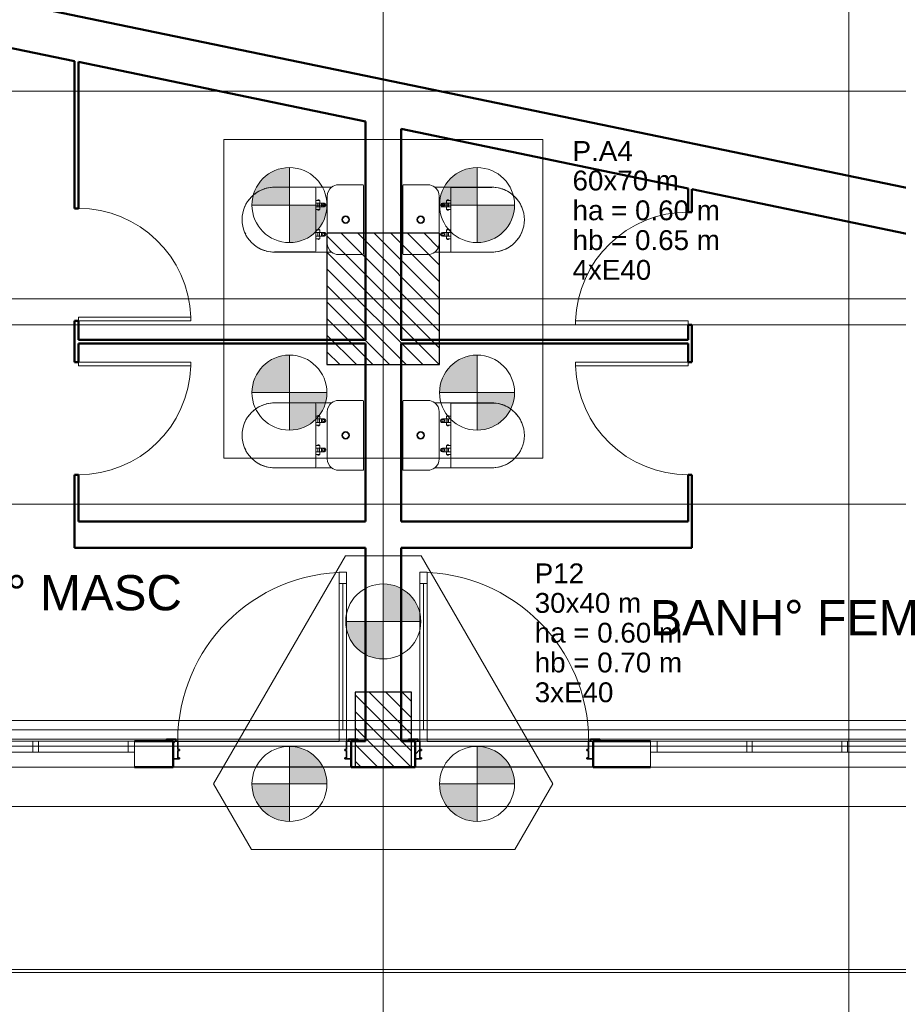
# Model space of a CAD drawing. Header units: millimetres. Extents: x 10 to 1250, y -62 to 528.
# Tile 46 of 256: x 59.52 to 68.88, y 43.14 to 53.64. Entities that reach past the tile are written whole.
import ezdxf

# ---------------------------------------------------------------- set-up
doc = ezdxf.new("R2010")
doc.units = ezdxf.units.MM
doc.header["$LTSCALE"] = 0.05
for name, color, linetype, lineweight in [('A-AREA-IDEN', 2, 'Continuous', 9), ('A-DETL-GENF', 92, 'Continuous', 13), ('A-DETL-GENF-HDLN', 1, 'Continuous', 13), ('A-GLAZ', 4, 'Continuous', 13), ('A-GLAZ-SILL', 1, 'Continuous', 13), ('A-WALL', 7, 'Continuous', 25), ('ARQ-ESQUAD', 4, 'Continuous', 25), ('C-PROP-LINE', 91, 'Continuous', 25), ('LC-Eixos', 160, 'Continuous', 5), ('LC-Estacas dos blocos', 7, 'Continuous', 5), ('LC-Hachuras dos pilares', 9, 'Continuous', 5), ('LC-Seção das fundações', 7, 'Continuous', 5), ('LC-Seção dos pilares', 4, 'Continuous', 30), ('LC-Textos', 3, 'Continuous', 20), ('Peças hidrossanitárias', 7, 'Continuous', 13)]:
    doc.layers.add(name, color=color, linetype=linetype, lineweight=lineweight)
doc.styles.add('Arial', font='arial.ttf')
doc.styles.add('Humnst777 BlkCn BT_1', font='arial.ttf', dxfattribs={"height": 0.1875})
pattern_1 = [(135, (15.30388, 54.98977), (-0.08838835, -0.08838835), [])]
pattern_2 = [(45, (-28.735, -0.53415), (-0.33676, 0.33676), []), (45, (-28.616, -0.53415), (3e-17, 0.673519), []), (45, (-28.854, -0.53415), (3e-17, 0.673519), [])]

# ---------------------------------------------------------------- blocks, each defined once
blk = doc.blocks.new('001')
at = {"layer": 'ARQ-ESQUAD', "lineweight": 13}
h = blk.add_hatch(dxfattribs=at)
h.set_pattern_fill('FP_2', color=254, style=0, pattern_type=2)
h.set_pattern_definition([(45, (-28.735, -0.53415), (-0.33676, 0.33676), []), (45, (-28.616, -0.53415), (0, 0.673519), []), (45, (-28.854, -0.53415), (0, 0.673519), [])])
h.paths.add_polyline_path([(-5.161, 8.5868), (-5.161, 8.6818), (-5.186, 8.6818), (-5.186, 8.6368), (-5.196, 8.6368), (-5.196, 8.6318), (-5.186, 8.6318), (-5.186, 8.5918), (-5.196, 8.5918), (-5.196, 8.5868)])
h.paths.add_polyline_path([(-6.076, 8.5868), (-6.076, 8.5918), (-6.086, 8.5918), (-6.086, 8.6318), (-6.076, 8.6318), (-6.076, 8.6368), (-6.086, 8.6368), (-6.086, 8.6818), (-6.111, 8.6818), (-6.111, 8.5868)])
h = blk.add_hatch(dxfattribs=at)
h.set_pattern_fill('FP_3', color=254, angle=180, style=0, pattern_type=2)
h.set_pattern_definition(pattern_2)
h.paths.add_polyline_path([(-3.836, 8.6818), (-3.836, 8.6918), (-3.886, 8.6918), (-3.886, 8.6818)])
h.paths.add_polyline_path([(-4.8313, 8.6818), (-4.806, 8.6818), (-4.806, 8.6918), (-4.856, 8.6918), (-4.856, 8.6818)])
h = blk.add_hatch(dxfattribs=at)
h.set_pattern_fill('FP_3', color=254, angle=180, style=0, pattern_type=2)
h.set_pattern_definition(pattern_2)
h.paths.add_polyline_path([(-3.871, 8.5868), (-3.871, 8.6818), (-3.896, 8.6818), (-3.896, 8.6368), (-3.906, 8.6368), (-3.906, 8.6318), (-3.896, 8.6318), (-3.896, 8.5918), (-3.906, 8.5918), (-3.906, 8.5868)])
h.paths.add_polyline_path([(-4.786, 8.5868), (-4.786, 8.5918), (-4.796, 8.5918), (-4.796, 8.6318), (-4.786, 8.6318), (-4.786, 8.6368), (-4.796, 8.6368), (-4.796, 8.6818), (-4.821, 8.6818), (-4.821, 8.5868)])
at = {"layer": 'A-DETL-GENF', "color": 254}
for p, q in [((-5.226, 9.5818), (-5.186, 9.5818)), ((-5.226, 8.6818), (-5.226, 9.5818)), ((-5.186, 9.5818), (-5.226, 9.5818)), ((-5.226, 9.5818), (-5.226, 9.5218)), ((-5.186, 9.5818), (-5.186, 8.6818)), ((-5.186, 9.5218), (-5.186, 9.5818)), ((-4.796, 9.5818), (-4.796, 8.6818)), ((-4.756, 9.5818), (-4.796, 9.5818)), ((-4.796, 9.5818), (-4.756, 9.5818)), ((-4.796, 9.5218), (-4.796, 9.5818)), ((-4.756, 8.6818), (-4.756, 9.5818)), ((-4.756, 9.5818), (-4.756, 9.5218)), ((-5.226, 9.5218), (-5.186, 9.5218)), ((-5.206, 9.5218), (-5.206, 8.7418)), ((-4.756, 9.5218), (-4.796, 9.5218)), ((-4.776, 9.5218), (-4.776, 8.7418)), ((-5.186, 8.7418), (-5.226, 8.7418)), ((-5.226, 8.7418), (-5.226, 8.6818)), ((-5.186, 8.6818), (-5.186, 8.7418)), ((-4.796, 8.7418), (-4.756, 8.7418)), ((-4.796, 8.6818), (-4.796, 8.7418)), ((-4.756, 8.7418), (-4.756, 8.6818)), ((-5.186, 8.6818), (-5.226, 8.6818)), ((-5.226, 8.6818), (-5.186, 8.6818)), ((-4.796, 8.6818), (-4.756, 8.6818)), ((-4.756, 8.6818), (-4.796, 8.6818))]:
    blk.add_line(p, q, dxfattribs=at)
at = {"layer": 'A-DETL-GENF-HDLN', "color": 254}
for centre, start, end in [((-5.186, 8.6818), 90, 180), ((-4.796, 8.6818), 0, 90)]:
    blk.add_arc(centre, 0.9, start, end, dxfattribs=at)
at = {"layer": 'A-GLAZ', "color": 254}
for p, q in [((-6.8285, 8.6818), (-6.8585, 8.6818)), ((-6.8585, 8.6818), (-6.8585, 8.6218)), ((-6.8285, 8.6218), (-6.8285, 8.6818)), ((-6.351, 8.6818), (-6.316, 8.6818)), ((-6.351, 8.6218), (-6.351, 8.6818)), ((-6.316, 8.6818), (-6.316, 8.6218)), ((-3.566, 8.6818), (-3.531, 8.6818)), ((-3.566, 8.6218), (-3.566, 8.6818)), ((-3.531, 8.6818), (-3.531, 8.6218)), ((-3.0235, 8.6818), (-3.0535, 8.6818)), ((-3.0535, 8.6818), (-3.0535, 8.6218)), ((-3.0235, 8.6218), (-3.0235, 8.6818)), ((-2.516, 8.6818), (-2.546, 8.6818)), ((-2.546, 8.6818), (-2.546, 8.6218)), ((-2.516, 8.6218), (-2.516, 8.6818)), ((-6.316, 8.6218), (-8.386, 8.6218)), ((-6.316, 8.5418), (-6.316, 8.6218)), ((-1.496, 8.6218), (-3.566, 8.6218)), ((-3.566, 8.6218), (-3.566, 8.5418)), ((-8.386, 8.5418), (-6.316, 8.5418)), ((-3.566, 8.5418), (-1.496, 8.5418))]:
    blk.add_line(p, q, dxfattribs=at)
at = {"layer": 'A-GLAZ-SILL', "color": 254}
for p, q in [((-7.336, 8.6818), (-6.8585, 8.6818)), ((-6.8285, 8.6818), (-6.351, 8.6818)), ((-3.531, 8.6818), (-3.0535, 8.6818)), ((-3.0235, 8.6818), (-2.546, 8.6818)), ((-2.516, 8.6818), (-2.0385, 8.6818))]:
    blk.add_line(p, q, dxfattribs=at)
at = {"layer": 'A-WALL', "color": 254, "lineweight": 50}
for p, q in [((18.3965, 7.3564), (-13.7058, 14.0197)), ((-7.2152, 12.4274), (-6.636, 12.3071)), ((-6.636, 12.3071), (-6.636, 11.5218)), ((-6.616, 12.303), (-5.086, 11.9854)), ((-6.616, 11.5218), (-6.616, 12.303)), ((-5.086, 11.9854), (-5.086, 10.8218)), ((-4.896, 11.946), (-3.366, 11.6284)), ((-4.896, 10.8218), (-4.896, 11.946)), ((-3.366, 11.6284), (-3.366, 11.5018)), ((-3.346, 11.6242), (-1.496, 11.2403)), ((-3.346, 11.5018), (-3.346, 11.6242)), ((-6.636, 11.5218), (-6.616, 11.5218)), ((-3.366, 11.5018), (-3.346, 11.5018)), ((-6.616, 10.9218), (-6.636, 10.9218)), ((-6.636, 10.9218), (-6.636, 10.7018)), ((-6.616, 10.8218), (-6.616, 10.9218)), ((-3.346, 10.9018), (-3.366, 10.9018)), ((-3.366, 10.9018), (-3.366, 10.8218)), ((-3.346, 10.7018), (-3.346, 10.9018)), ((-5.086, 10.8218), (-6.616, 10.8218)), ((-3.366, 10.8218), (-4.896, 10.8218)), ((-6.616, 10.7018), (-6.616, 10.8018)), ((-6.616, 10.8018), (-5.086, 10.8018)), ((-5.086, 10.8018), (-5.086, 9.8518)), ((-4.896, 9.8518), (-4.896, 10.8018)), ((-4.896, 10.8018), (-3.366, 10.8018)), ((-3.366, 10.8018), (-3.366, 10.7018)), ((-6.636, 10.7018), (-6.616, 10.7018)), ((-3.366, 10.7018), (-3.346, 10.7018)), ((-6.616, 10.1018), (-6.636, 10.1018)), ((-6.636, 10.1018), (-6.636, 9.7118)), ((-6.616, 9.8518), (-6.616, 10.1018)), ((-3.346, 10.1018), (-3.366, 10.1018)), ((-3.366, 10.1018), (-3.366, 9.8518)), ((-3.346, 9.7118), (-3.346, 10.1018)), ((-5.086, 9.8518), (-6.616, 9.8518)), ((-3.366, 9.8518), (-4.896, 9.8518)), ((-6.636, 9.7118), (-5.086, 9.7118)), ((-5.086, 9.7118), (-5.086, 8.6818)), ((-4.896, 8.6818), (-4.896, 9.7118)), ((-4.896, 9.7118), (-3.346, 9.7118)), ((-6.111, 8.6818), (-6.316, 8.6818)), ((-6.111, 8.5418), (-6.111, 8.6818)), ((-5.086, 8.6818), (-5.161, 8.6818)), ((-5.161, 8.6818), (-5.161, 8.5418)), ((-4.821, 8.6818), (-4.896, 8.6818)), ((-4.821, 8.5418), (-4.821, 8.6818)), ((-3.566, 8.6818), (-3.871, 8.6818)), ((-3.871, 8.6818), (-3.871, 8.5418)), ((-6.316, 8.5418), (-6.111, 8.5418)), ((-5.161, 8.5418), (-4.821, 8.5418)), ((-3.871, 8.5418), (-3.566, 8.5418))]:
    blk.add_line(p, q, dxfattribs=at)
at = {"layer": 'A-WALL', "color": 254}
for p, q in [((-6.086, 8.6818), (-5.226, 8.6818)), ((-4.756, 8.6818), (-3.896, 8.6818)), ((-5.161, 8.5418), (-6.111, 8.5418)), ((-3.871, 8.5418), (-4.821, 8.5418))]:
    blk.add_line(p, q, dxfattribs=at)
at = {"layer": 'ARQ-ESQUAD', "color": 254, "lineweight": 18}
for p, q in [((-6.616, 10.9218), (-6.616, 10.9418)), ((-6.616, 10.9418), (-6.016, 10.9418)), ((-6.616, 10.9218), (-6.016, 10.9218)), ((-6.016, 10.9218), (-6.016, 10.9418)), ((-3.966, 10.9018), (-3.966, 10.9218)), ((-3.366, 10.9218), (-3.966, 10.9218)), ((-3.366, 10.9018), (-3.366, 10.9218)), ((-3.366, 10.9018), (-3.966, 10.9018)), ((-6.616, 10.7018), (-6.616, 10.6818)), ((-6.616, 10.7018), (-6.016, 10.7018)), ((-6.616, 10.6818), (-6.016, 10.6818)), ((-6.016, 10.7018), (-6.016, 10.6818)), ((-3.366, 10.7018), (-3.966, 10.7018)), ((-3.966, 10.7018), (-3.966, 10.6818)), ((-3.366, 10.6818), (-3.966, 10.6818)), ((-3.366, 10.7018), (-3.366, 10.6818))]:
    blk.add_line(p, q, dxfattribs=at)
at = {"layer": 'ARQ-ESQUAD', "color": 254, "lineweight": 35}
for p, q in [((-6.146, 8.6918), (-6.096, 8.6918)), ((-6.146, 8.6818), (-6.146, 8.6918)), ((-6.096, 8.6818), (-6.146, 8.6818)), ((-6.111, 8.5868), (-6.111, 8.6818)), ((-6.111, 8.6818), (-6.086, 8.6818)), ((-6.096, 8.6918), (-6.096, 8.6818)), ((-6.086, 8.6818), (-6.086, 8.6368)), ((-5.186, 8.6368), (-5.186, 8.6818)), ((-5.186, 8.6818), (-5.161, 8.6818)), ((-5.176, 8.6918), (-5.126, 8.6918)), ((-5.176, 8.6818), (-5.176, 8.6918)), ((-5.126, 8.6818), (-5.176, 8.6818)), ((-5.161, 8.6818), (-5.161, 8.5868)), ((-5.126, 8.6918), (-5.126, 8.6818)), ((-4.806, 8.6918), (-4.856, 8.6918)), ((-4.856, 8.6918), (-4.856, 8.6818)), ((-4.856, 8.6818), (-4.806, 8.6818)), ((-4.796, 8.6818), (-4.821, 8.6818)), ((-4.821, 8.6818), (-4.821, 8.5868)), ((-4.806, 8.6818), (-4.806, 8.6918)), ((-4.796, 8.6368), (-4.796, 8.6818)), ((-3.871, 8.6818), (-3.896, 8.6818)), ((-3.896, 8.6818), (-3.896, 8.6368)), ((-3.836, 8.6918), (-3.886, 8.6918)), ((-3.886, 8.6918), (-3.886, 8.6818)), ((-3.886, 8.6818), (-3.836, 8.6818)), ((-3.871, 8.5868), (-3.871, 8.6818)), ((-3.836, 8.6818), (-3.836, 8.6918)), ((-6.086, 8.6368), (-6.076, 8.6368)), ((-6.086, 8.6318), (-6.086, 8.5918)), ((-6.076, 8.6318), (-6.086, 8.6318)), ((-6.076, 8.6368), (-6.076, 8.6318)), ((-5.196, 8.6368), (-5.186, 8.6368)), ((-5.196, 8.6318), (-5.196, 8.6368)), ((-5.186, 8.6318), (-5.196, 8.6318)), ((-5.186, 8.5918), (-5.186, 8.6318)), ((-4.786, 8.6368), (-4.796, 8.6368)), ((-4.796, 8.5918), (-4.796, 8.6318)), ((-4.796, 8.6318), (-4.786, 8.6318)), ((-4.786, 8.6318), (-4.786, 8.6368)), ((-3.896, 8.6368), (-3.906, 8.6368)), ((-3.906, 8.6368), (-3.906, 8.6318)), ((-3.906, 8.6318), (-3.896, 8.6318)), ((-3.896, 8.6318), (-3.896, 8.5918)), ((-6.076, 8.5868), (-6.111, 8.5868)), ((-6.086, 8.5918), (-6.076, 8.5918)), ((-6.076, 8.5918), (-6.076, 8.5868)), ((-5.196, 8.5918), (-5.186, 8.5918)), ((-5.196, 8.5868), (-5.196, 8.5918)), ((-5.161, 8.5868), (-5.196, 8.5868)), ((-4.821, 8.5868), (-4.786, 8.5868)), ((-4.786, 8.5918), (-4.796, 8.5918)), ((-4.786, 8.5868), (-4.786, 8.5918)), ((-3.896, 8.5918), (-3.906, 8.5918)), ((-3.906, 8.5918), (-3.906, 8.5868)), ((-3.906, 8.5868), (-3.871, 8.5868))]:
    blk.add_line(p, q, dxfattribs=at)
at = {"layer": 'ARQ-ESQUAD', "color": 254, "lineweight": 13}
for centre, start, end in [((-6.616, 10.9218), 1.9092, 90), ((-3.366, 10.9018), 90, 178.0908), ((-6.616, 10.7018), 270, 358.0908), ((-3.366, 10.7018), 181.9092, 270)]:
    blk.add_arc(centre, 0.6003, start, end, dxfattribs=at)
at = {"layer": 'C-PROP-LINE', "color": 254}
blk.add_line((18.3965, 7.3564), (-13.7058, 14.0197), dxfattribs=at)
at = {"layer": 'Peças hidrossanitárias', "color": 254}
for p, q in [((-5.5708, 11.6346), (-5.3558, 11.6346)), ((-5.5689, 11.6354), (-5.2661, 11.6354)), ((-5.3508, 11.6296), (-5.3508, 11.5641)), ((-5.2295, 11.6478), (-5.099, 11.6478)), ((-5.096, 11.6448), (-5.096, 11.2788)), ((-4.886, 11.2788), (-4.886, 11.6448)), ((-4.883, 11.6478), (-4.7525, 11.6478)), ((-4.7159, 11.6354), (-4.4131, 11.6354)), ((-4.6312, 11.5637), (-4.6312, 11.6293)), ((-4.6262, 11.6342), (-4.4112, 11.6342)), ((-5.3508, 11.5641), (-5.3508, 11.516)), ((-5.3508, 11.5641), (-5.3394, 11.5641)), ((-5.3299, 11.5501), (-5.3508, 11.5501)), ((-5.3399, 11.5501), (-5.3399, 11.5301)), ((-5.3065, 11.5496), (-5.3399, 11.5496)), ((-5.3316, 11.5655), (-5.3394, 11.5655)), ((-5.3394, 11.5641), (-5.3394, 11.5655)), ((-5.3394, 11.5641), (-5.3316, 11.5641)), ((-5.3389, 11.5664), (-5.3321, 11.5664)), ((-5.3316, 11.5655), (-5.3316, 11.5641)), ((-5.3316, 11.5641), (-5.3296, 11.5641)), ((-5.3312, 11.5496), (-5.3312, 11.5306)), ((-5.3299, 11.5496), (-5.3299, 11.5306)), ((-5.3296, 11.5501), (-5.3065, 11.5501)), ((-5.3291, 11.5636), (-5.3291, 11.5506)), ((-5.3202, 11.5496), (-5.3202, 11.5306)), ((-5.2895, 11.5878), (-5.2895, 11.3358)), ((-4.6925, 11.3358), (-4.6925, 11.5878)), ((-4.6755, 11.5497), (-4.6524, 11.5497)), ((-4.6529, 11.5502), (-4.6529, 11.5632)), ((-4.6524, 11.5637), (-4.6504, 11.5637)), ((-4.6524, 11.5497), (-4.6312, 11.5497)), ((-4.6504, 11.5652), (-4.6426, 11.5652)), ((-4.6504, 11.5637), (-4.6504, 11.5652)), ((-4.6426, 11.5637), (-4.6504, 11.5637)), ((-4.6431, 11.5661), (-4.6499, 11.5661)), ((-4.6426, 11.5652), (-4.6426, 11.5637)), ((-4.6426, 11.5637), (-4.6312, 11.5637)), ((-4.6421, 11.5497), (-4.6421, 11.5297)), ((-4.6312, 11.5637), (-4.6312, 11.5157)), ((-5.3296, 11.5301), (-5.3508, 11.5301)), ((-5.3394, 11.516), (-5.3508, 11.516)), ((-5.3508, 11.516), (-5.3508, 11.408)), ((-5.3399, 11.5306), (-5.3065, 11.5306)), ((-5.3316, 11.516), (-5.3394, 11.516)), ((-5.3394, 11.5146), (-5.3394, 11.516)), ((-5.3394, 11.5146), (-5.3316, 11.5146)), ((-5.3321, 11.5137), (-5.3389, 11.5137)), ((-5.3296, 11.516), (-5.3316, 11.516)), ((-5.3316, 11.516), (-5.3316, 11.5146)), ((-5.3065, 11.53), (-5.3296, 11.5301)), ((-5.3291, 11.5295), (-5.3291, 11.5165)), ((-4.6755, 11.5492), (-4.6421, 11.5492)), ((-4.6421, 11.5302), (-4.6755, 11.5302)), ((-4.6524, 11.5297), (-4.6755, 11.5297)), ((-4.6618, 11.5492), (-4.6618, 11.5302)), ((-4.6529, 11.5162), (-4.6529, 11.5292)), ((-4.6528, 11.5297), (-4.6312, 11.5297)), ((-4.6504, 11.5157), (-4.6524, 11.5157)), ((-4.6521, 11.5492), (-4.6521, 11.5302)), ((-4.6508, 11.5492), (-4.6508, 11.5302)), ((-4.6504, 11.5157), (-4.6426, 11.5157)), ((-4.6504, 11.5143), (-4.6504, 11.5157)), ((-4.6426, 11.5143), (-4.6504, 11.5143)), ((-4.6499, 11.5134), (-4.6431, 11.5134)), ((-4.6312, 11.5157), (-4.6426, 11.5157)), ((-4.6426, 11.5157), (-4.6426, 11.5143)), ((-4.6312, 11.4077), (-4.6312, 11.5157)), ((-5.3508, 11.36), (-5.3508, 11.408)), ((-5.3508, 11.408), (-5.3394, 11.408)), ((-5.3292, 11.394), (-5.3508, 11.394)), ((-5.3399, 11.374), (-5.3399, 11.394)), ((-5.3399, 11.3935), (-5.3065, 11.3935)), ((-5.3394, 11.4094), (-5.3316, 11.4094)), ((-5.3394, 11.408), (-5.3394, 11.4094)), ((-5.3316, 11.408), (-5.3394, 11.408)), ((-5.3321, 11.4103), (-5.3389, 11.4103)), ((-5.3316, 11.4094), (-5.3316, 11.408)), ((-5.3316, 11.408), (-5.3296, 11.408)), ((-5.3312, 11.3745), (-5.3312, 11.3935)), ((-5.3299, 11.3745), (-5.3299, 11.3935)), ((-5.3296, 11.394), (-5.3065, 11.394)), ((-5.3291, 11.4075), (-5.3291, 11.3945)), ((-5.3202, 11.3745), (-5.3202, 11.3935)), ((-4.6755, 11.3937), (-4.6524, 11.3936)), ((-4.6421, 11.3931), (-4.6755, 11.3931)), ((-4.6618, 11.3741), (-4.6618, 11.3931)), ((-4.6529, 11.3942), (-4.6529, 11.4072)), ((-4.6524, 11.4077), (-4.6504, 11.4077)), ((-4.6524, 11.3936), (-4.6312, 11.3936)), ((-4.6521, 11.3741), (-4.6521, 11.3931)), ((-4.6508, 11.3741), (-4.6508, 11.3931)), ((-4.6426, 11.4091), (-4.6504, 11.4091)), ((-4.6504, 11.4077), (-4.6504, 11.4091)), ((-4.6504, 11.4077), (-4.6426, 11.4077)), ((-4.6499, 11.41), (-4.6431, 11.41)), ((-4.6426, 11.4091), (-4.6426, 11.4077)), ((-4.6426, 11.4077), (-4.6312, 11.4077)), ((-4.6421, 11.3736), (-4.6421, 11.3936)), ((-4.6312, 11.3596), (-4.6312, 11.4077)), ((-5.3296, 11.374), (-5.3508, 11.374)), ((-5.3394, 11.36), (-5.3508, 11.36)), ((-5.3508, 11.36), (-5.3508, 11.2944)), ((-5.3065, 11.3745), (-5.3399, 11.3745)), ((-5.3394, 11.36), (-5.3316, 11.36)), ((-5.3394, 11.3585), (-5.3394, 11.36)), ((-5.3316, 11.3585), (-5.3394, 11.3585)), ((-5.3389, 11.3576), (-5.3321, 11.3576)), ((-5.3296, 11.36), (-5.3316, 11.36)), ((-5.3316, 11.36), (-5.3316, 11.3585)), ((-5.3065, 11.374), (-5.3296, 11.374)), ((-5.3291, 11.3735), (-5.3291, 11.3605)), ((-4.6755, 11.3741), (-4.6421, 11.3741)), ((-4.6524, 11.3736), (-4.6755, 11.3736)), ((-4.6529, 11.3601), (-4.6529, 11.3731)), ((-4.6504, 11.3596), (-4.6524, 11.3596)), ((-4.6521, 11.3736), (-4.6312, 11.3736)), ((-4.6426, 11.3596), (-4.6504, 11.3596)), ((-4.6504, 11.3582), (-4.6504, 11.3596)), ((-4.6504, 11.3582), (-4.6426, 11.3582)), ((-4.6431, 11.3573), (-4.6499, 11.3573)), ((-4.6312, 11.3596), (-4.6426, 11.3596)), ((-4.6426, 11.3596), (-4.6426, 11.3582)), ((-4.6312, 11.2941), (-4.6312, 11.3596)), ((-5.3558, 11.2895), (-5.5708, 11.2895)), ((-5.2661, 11.2883), (-5.5689, 11.2883)), ((-4.4131, 11.2883), (-4.7159, 11.2883)), ((-4.4112, 11.2891), (-4.6262, 11.2891)), ((-5.099, 11.2758), (-5.2295, 11.2758)), ((-4.7525, 11.2758), (-4.883, 11.2758)), ((-5.5708, 10.4846), (-5.3558, 10.4846)), ((-5.5689, 10.4854), (-5.2661, 10.4854)), ((-5.3508, 10.4796), (-5.3508, 10.4141)), ((-5.2295, 10.4978), (-5.099, 10.4978)), ((-5.096, 10.4948), (-5.096, 10.1288)), ((-4.886, 10.1288), (-4.886, 10.4948)), ((-4.883, 10.4978), (-4.7525, 10.4978)), ((-4.7159, 10.4854), (-4.4131, 10.4854)), ((-4.6312, 10.4137), (-4.6312, 10.4793)), ((-4.6262, 10.4842), (-4.4112, 10.4842)), ((-5.3508, 10.4141), (-5.3508, 10.366)), ((-5.3508, 10.4141), (-5.3394, 10.4141)), ((-5.3299, 10.4001), (-5.3508, 10.4001)), ((-5.3399, 10.4001), (-5.3399, 10.3801)), ((-5.3065, 10.3996), (-5.3399, 10.3996)), ((-5.3316, 10.4155), (-5.3394, 10.4155)), ((-5.3394, 10.4141), (-5.3394, 10.4155)), ((-5.3394, 10.4141), (-5.3316, 10.4141)), ((-5.3389, 10.4164), (-5.3321, 10.4164)), ((-5.3316, 10.4155), (-5.3316, 10.4141)), ((-5.3316, 10.4141), (-5.3296, 10.4141)), ((-5.3312, 10.3996), (-5.3312, 10.3806)), ((-5.3299, 10.3996), (-5.3299, 10.3806)), ((-5.3296, 10.4001), (-5.3065, 10.4001)), ((-5.3291, 10.4136), (-5.3291, 10.4006)), ((-5.3202, 10.3996), (-5.3202, 10.3806)), ((-5.2895, 10.4378), (-5.2895, 10.1858)), ((-4.6925, 10.1858), (-4.6925, 10.4378)), ((-4.6755, 10.3997), (-4.6524, 10.3997)), ((-4.6755, 10.3992), (-4.6421, 10.3992)), ((-4.6618, 10.3992), (-4.6618, 10.3802)), ((-4.6529, 10.4002), (-4.6529, 10.4132)), ((-4.6524, 10.4137), (-4.6504, 10.4137)), ((-4.6524, 10.3997), (-4.6312, 10.3997)), ((-4.6521, 10.3992), (-4.6521, 10.3802)), ((-4.6508, 10.3992), (-4.6508, 10.3802)), ((-4.6504, 10.4152), (-4.6426, 10.4152)), ((-4.6504, 10.4137), (-4.6504, 10.4152)), ((-4.6426, 10.4137), (-4.6504, 10.4137)), ((-4.6431, 10.4161), (-4.6499, 10.4161)), ((-4.6426, 10.4152), (-4.6426, 10.4137)), ((-4.6426, 10.4137), (-4.6312, 10.4137)), ((-4.6421, 10.3997), (-4.6421, 10.3797)), ((-4.6312, 10.4137), (-4.6312, 10.3657)), ((-5.3296, 10.3801), (-5.3508, 10.3801)), ((-5.3394, 10.366), (-5.3508, 10.366)), ((-5.3508, 10.366), (-5.3508, 10.258)), ((-5.3399, 10.3806), (-5.3065, 10.3806)), ((-5.3316, 10.366), (-5.3394, 10.366)), ((-5.3394, 10.3646), (-5.3394, 10.366)), ((-5.3394, 10.3646), (-5.3316, 10.3646)), ((-5.3321, 10.3637), (-5.3389, 10.3637)), ((-5.3296, 10.366), (-5.3316, 10.366)), ((-5.3316, 10.366), (-5.3316, 10.3646)), ((-5.3065, 10.38), (-5.3296, 10.3801)), ((-5.3291, 10.3795), (-5.3291, 10.3665)), ((-4.6421, 10.3802), (-4.6755, 10.3802)), ((-4.6524, 10.3797), (-4.6755, 10.3797)), ((-4.6529, 10.3662), (-4.6529, 10.3792)), ((-4.6528, 10.3797), (-4.6312, 10.3797)), ((-4.6504, 10.3657), (-4.6524, 10.3657)), ((-4.6504, 10.3657), (-4.6426, 10.3657)), ((-4.6504, 10.3643), (-4.6504, 10.3657)), ((-4.6426, 10.3643), (-4.6504, 10.3643)), ((-4.6499, 10.3634), (-4.6431, 10.3634)), ((-4.6312, 10.3657), (-4.6426, 10.3657)), ((-4.6426, 10.3657), (-4.6426, 10.3643)), ((-4.6312, 10.2577), (-4.6312, 10.3657)), ((-5.3508, 10.21), (-5.3508, 10.258)), ((-5.3508, 10.258), (-5.3394, 10.258)), ((-5.3292, 10.244), (-5.3508, 10.244)), ((-5.3399, 10.224), (-5.3399, 10.244)), ((-5.3399, 10.2435), (-5.3065, 10.2435)), ((-5.3394, 10.2594), (-5.3316, 10.2594)), ((-5.3394, 10.258), (-5.3394, 10.2594)), ((-5.3316, 10.258), (-5.3394, 10.258)), ((-5.3321, 10.2603), (-5.3389, 10.2603)), ((-5.3316, 10.2594), (-5.3316, 10.258)), ((-5.3316, 10.258), (-5.3296, 10.258)), ((-5.3312, 10.2245), (-5.3312, 10.2435)), ((-5.3299, 10.2245), (-5.3299, 10.2435)), ((-5.3296, 10.244), (-5.3065, 10.244)), ((-5.3291, 10.2575), (-5.3291, 10.2445)), ((-5.3202, 10.2245), (-5.3202, 10.2435)), ((-4.6755, 10.2437), (-4.6524, 10.2436)), ((-4.6421, 10.2431), (-4.6755, 10.2431)), ((-4.6618, 10.2241), (-4.6618, 10.2431)), ((-4.6529, 10.2442), (-4.6529, 10.2572)), ((-4.6524, 10.2577), (-4.6504, 10.2577)), ((-4.6524, 10.2436), (-4.6312, 10.2436)), ((-4.6521, 10.2241), (-4.6521, 10.2431)), ((-4.6508, 10.2241), (-4.6508, 10.2431)), ((-4.6426, 10.2591), (-4.6504, 10.2591)), ((-4.6504, 10.2577), (-4.6504, 10.2591)), ((-4.6504, 10.2577), (-4.6426, 10.2577)), ((-4.6499, 10.26), (-4.6431, 10.26)), ((-4.6426, 10.2591), (-4.6426, 10.2577)), ((-4.6426, 10.2577), (-4.6312, 10.2577)), ((-4.6421, 10.2236), (-4.6421, 10.2436)), ((-4.6312, 10.2096), (-4.6312, 10.2577)), ((-5.3296, 10.224), (-5.3508, 10.224)), ((-5.3394, 10.21), (-5.3508, 10.21)), ((-5.3508, 10.21), (-5.3508, 10.1444)), ((-5.3065, 10.2245), (-5.3399, 10.2245)), ((-5.3394, 10.21), (-5.3316, 10.21)), ((-5.3394, 10.2085), (-5.3394, 10.21)), ((-5.3316, 10.2085), (-5.3394, 10.2085)), ((-5.3389, 10.2076), (-5.3321, 10.2076)), ((-5.3296, 10.21), (-5.3316, 10.21)), ((-5.3316, 10.21), (-5.3316, 10.2085)), ((-5.3065, 10.224), (-5.3296, 10.224)), ((-5.3291, 10.2235), (-5.3291, 10.2105)), ((-4.6755, 10.2241), (-4.6421, 10.2241)), ((-4.6524, 10.2236), (-4.6755, 10.2236)), ((-4.6529, 10.2101), (-4.6529, 10.2231)), ((-4.6504, 10.2096), (-4.6524, 10.2096)), ((-4.6521, 10.2236), (-4.6312, 10.2236)), ((-4.6426, 10.2096), (-4.6504, 10.2096)), ((-4.6504, 10.2082), (-4.6504, 10.2096)), ((-4.6504, 10.2082), (-4.6426, 10.2082)), ((-4.6431, 10.2073), (-4.6499, 10.2073)), ((-4.6312, 10.2096), (-4.6426, 10.2096)), ((-4.6426, 10.2096), (-4.6426, 10.2082)), ((-4.6312, 10.1441), (-4.6312, 10.2096)), ((-5.3558, 10.1395), (-5.5708, 10.1395)), ((-5.2661, 10.1383), (-5.5689, 10.1383)), ((-4.4131, 10.1383), (-4.7159, 10.1383)), ((-4.4112, 10.1391), (-4.6262, 10.1391)), ((-5.099, 10.1258), (-5.2295, 10.1258)), ((-4.7525, 10.1258), (-4.883, 10.1258))]:
    blk.add_line(p, q, dxfattribs=at)
for centre, radius in [((-5.191, 11.4619), 0.02), ((-5.191, 11.4619), 0.017), ((-4.791, 11.4618), 0.02), ((-4.791, 11.4618), 0.017), ((-5.191, 10.3119), 0.02), ((-5.191, 10.3119), 0.017), ((-4.791, 10.3118), 0.02), ((-4.791, 10.3118), 0.017)]:
    blk.add_circle(centre, radius, dxfattribs=at)
for centre, radius, start, end in [((-5.5708, 11.462), 0.1726, 90, 270), ((-5.5689, 11.4618), 0.1736, 124.403, 131.5529), ((-5.5689, 11.4618), 0.1736, 107.7499, 118.3802), ((-5.5689, 11.4618), 0.1736, 89.9995, 105.0294), ((-5.3558, 11.6296), 0.00499, 0, 90), ((-5.2295, 11.5878), 0.06, 127.5329, 180), ((-5.2295, 11.5878), 0.06, 89.9998, 127.5329), ((-5.099, 11.6448), 0.003, 0.0009, 89.9998), ((-4.883, 11.6448), 0.003, 90.0002, 179.9991), ((-4.7525, 11.5878), 0.06, 52.466, 90.0002), ((-4.7525, 11.5878), 0.06, 0, 52.4653), ((-4.6262, 11.6293), 0.00499, 90, 180), ((-4.4131, 11.4618), 0.1736, 74.47, 90.0005), ((-4.4112, 11.4617), 0.1726, 270, 90), ((-4.4131, 11.4618), 0.1736, 61.051, 73.9492), ((-4.4131, 11.4618), 0.1736, 47.8203, 56.4733), ((-5.5689, 11.4618), 0.1736, 139.2774, 144.4357), ((-5.3384, 11.5655), 0.001, 119.2369, 180), ((-5.3355, 11.5603), 0.00694, 90, 119.2369), ((-5.3355, 11.5603), 0.00694, 60.7631, 90), ((-5.3326, 11.5655), 0.001, 0, 60.7631), ((-5.3296, 11.5636), 0.0005, 0, 90), ((-5.3296, 11.5506), 0.0005, 270, 0), ((-5.3065, 11.5401), 0.01, 269.922, 90), ((-5.3065, 11.5401), 0.0095, 270, 90), ((-4.6755, 11.5397), 0.01, 90, 270.078), ((-4.6524, 11.5632), 0.0005, 90, 180), ((-4.6524, 11.5502), 0.0005, 180, 270), ((-4.6494, 11.5652), 0.001, 119.2369, 180), ((-4.6465, 11.56), 0.00694, 90, 119.2369), ((-4.6465, 11.56), 0.00694, 60.7631, 90), ((-4.6436, 11.5652), 0.001, 0, 60.7631), ((-4.4131, 11.4618), 0.1736, 34.8919, 41.2036), ((-5.5689, 11.4618), 0.1736, 153.517, 156.5818), ((-5.3384, 11.5146), 0.001, 180, 240.7631), ((-5.3355, 11.5198), 0.00694, 240.7631, 270), ((-5.3355, 11.5198), 0.00694, 270, 299.2369), ((-5.3326, 11.5146), 0.001, 299.2369, 360), ((-5.3296, 11.5295), 0.0005, 360, 89.922), ((-5.3296, 11.5165), 0.0005, 270, 0), ((-5.3095, 11.5401), 0.00594, 90, 269.8702), ((-5.3095, 11.5401), 0.00594, 269.8702, 90), ((-4.6755, 11.5397), 0.0095, 90, 270), ((-4.6725, 11.5397), 0.00594, 89.87, 270.1301), ((-4.6725, 11.5397), 0.00594, 270.1301, 89.87), ((-4.6524, 11.5292), 0.0005, 90.078, 180), ((-4.6524, 11.5162), 0.0005, 180, 270), ((-4.6494, 11.5143), 0.001, 180, 240.7631), ((-4.6465, 11.5195), 0.00694, 240.7631, 270), ((-4.6465, 11.5195), 0.00694, 270, 299.2369), ((-4.6436, 11.5143), 0.001, 299.2369, 360), ((-4.4131, 11.4618), 0.1736, 22.7143, 26.7186), ((-5.5689, 11.4618), 0.1736, 202.7143, 206.7186), ((-5.3384, 11.4094), 0.001, 119.2369, 180), ((-5.3355, 11.4042), 0.00694, 90, 119.2369), ((-5.3355, 11.4042), 0.00694, 60.7631, 90), ((-5.3326, 11.4094), 0.001, 0, 60.7631), ((-5.3296, 11.4075), 0.0005, 0, 90), ((-5.3296, 11.3945), 0.0005, 270.078, 0), ((-5.3065, 11.384), 0.01, 270, 90.078), ((-5.3065, 11.384), 0.0095, 270, 90), ((-4.6755, 11.3836), 0.01, 89.922, 270), ((-4.6755, 11.3836), 0.0095, 90, 270), ((-4.6524, 11.4072), 0.0005, 90, 180), ((-4.6524, 11.3942), 0.0005, 180, 269.922), ((-4.6494, 11.4091), 0.001, 119.2369, 180), ((-4.6465, 11.4039), 0.00694, 90, 119.2369), ((-4.6465, 11.4039), 0.00694, 60.7631, 90), ((-4.6436, 11.4091), 0.001, 0, 60.7631), ((-4.4131, 11.4618), 0.1736, 333.517, 336.5818), ((-5.5689, 11.4618), 0.1736, 214.8919, 221.2036), ((-5.3384, 11.3585), 0.001, 180, 240.7631), ((-5.3355, 11.3637), 0.00694, 240.7631, 270), ((-5.3355, 11.3637), 0.00694, 270, 299.2369), ((-5.3326, 11.3585), 0.001, 299.2369, 360), ((-5.3296, 11.3735), 0.0005, 0, 90), ((-5.3296, 11.3605), 0.0005, 270, 0), ((-5.3095, 11.384), 0.00594, 90.1301, 269.87), ((-5.3095, 11.384), 0.00594, 269.87, 90.1301), ((-4.6725, 11.3836), 0.00594, 89.8702, 270), ((-4.6725, 11.3836), 0.00594, 270, 89.8702), ((-4.6524, 11.3731), 0.0005, 90, 180), ((-4.6524, 11.3601), 0.0005, 180, 270), ((-4.6494, 11.3582), 0.001, 180, 240.7631), ((-4.6465, 11.3634), 0.00694, 240.7631, 270), ((-4.6465, 11.3634), 0.00694, 270, 299.2369), ((-4.6436, 11.3582), 0.001, 299.2369, 360), ((-4.4131, 11.4618), 0.1736, 319.2774, 324.4357), ((-5.5689, 11.4618), 0.1736, 227.8203, 236.4733), ((-5.5689, 11.4618), 0.1736, 241.051, 253.9492), ((-5.5689, 11.4618), 0.1736, 254.47, 270.0005), ((-5.3558, 11.2944), 0.00499, 270, 0), ((-5.2295, 11.3358), 0.06, 180, 232.4653), ((-5.2295, 11.3358), 0.06, 232.466, 270.0002), ((-4.7525, 11.3358), 0.06, 269.9998, 307.5329), ((-4.7525, 11.3358), 0.06, 307.5329, 0), ((-4.6262, 11.2941), 0.00499, 180, 270), ((-4.4131, 11.4618), 0.1736, 269.9995, 285.0294), ((-4.4131, 11.4618), 0.1736, 287.7499, 298.3802), ((-4.4131, 11.4618), 0.1736, 304.403, 311.5529), ((-5.099, 11.2788), 0.003, 270.0002, 359.9991), ((-4.883, 11.2788), 0.003, 180.0009, 269.9998), ((-5.5708, 10.312), 0.1726, 90, 270), ((-5.5689, 10.3118), 0.1736, 124.403, 131.5529), ((-5.5689, 10.3118), 0.1736, 107.7499, 118.3802), ((-5.5689, 10.3118), 0.1736, 89.9995, 105.0294), ((-5.3558, 10.4796), 0.00499, 0, 90), ((-5.2295, 10.4378), 0.06, 127.5329, 180), ((-5.2295, 10.4378), 0.06, 89.9998, 127.5329), ((-5.099, 10.4948), 0.003, 0.0009, 89.9998), ((-4.883, 10.4948), 0.003, 90.0002, 179.9991), ((-4.7525, 10.4378), 0.06, 52.466, 90.0002), ((-4.7525, 10.4378), 0.06, 0, 52.4653), ((-4.6262, 10.4793), 0.00499, 90, 180), ((-4.4131, 10.3118), 0.1736, 74.47, 90.0005), ((-4.4112, 10.3117), 0.1726, 270, 90), ((-4.4131, 10.3118), 0.1736, 61.051, 73.9492), ((-4.4131, 10.3118), 0.1736, 47.8203, 56.4733), ((-5.5689, 10.3118), 0.1736, 139.2774, 144.4357), ((-5.3384, 10.4155), 0.001, 119.2369, 180), ((-5.3355, 10.4103), 0.00694, 90, 119.2369), ((-5.3355, 10.4103), 0.00694, 60.7631, 90), ((-5.3326, 10.4155), 0.001, 0, 60.7631), ((-5.3296, 10.4136), 0.0005, 0, 90), ((-5.3296, 10.4006), 0.0005, 270, 0), ((-5.3095, 10.3901), 0.00594, 90, 269.8702), ((-5.3095, 10.3901), 0.00594, 269.8702, 90), ((-5.3065, 10.3901), 0.01, 269.922, 90), ((-5.3065, 10.3901), 0.0095, 270, 90), ((-4.6755, 10.3897), 0.01, 90, 270.078), ((-4.6755, 10.3897), 0.0095, 90, 270), ((-4.6725, 10.3897), 0.00594, 89.87, 270.1301), ((-4.6725, 10.3897), 0.00594, 270.1301, 89.87), ((-4.6524, 10.4132), 0.0005, 90, 180), ((-4.6524, 10.4002), 0.0005, 180, 270), ((-4.6494, 10.4152), 0.001, 119.2369, 180), ((-4.6465, 10.41), 0.00694, 90, 119.2369), ((-4.6465, 10.41), 0.00694, 60.7631, 90), ((-4.6436, 10.4152), 0.001, 0, 60.7631), ((-4.4131, 10.3118), 0.1736, 34.8919, 41.2036), ((-5.5689, 10.3118), 0.1736, 153.517, 156.5818), ((-5.3384, 10.3646), 0.001, 180, 240.7631), ((-5.3355, 10.3698), 0.00694, 240.7631, 270), ((-5.3355, 10.3698), 0.00694, 270, 299.2369), ((-5.3326, 10.3646), 0.001, 299.2369, 360), ((-5.3296, 10.3795), 0.0005, 360, 89.922), ((-5.3296, 10.3665), 0.0005, 270, 0), ((-4.6524, 10.3792), 0.0005, 90.078, 180), ((-4.6524, 10.3662), 0.0005, 180, 270), ((-4.6494, 10.3643), 0.001, 180, 240.7631), ((-4.6465, 10.3695), 0.00694, 240.7631, 270), ((-4.6465, 10.3695), 0.00694, 270, 299.2369), ((-4.6436, 10.3643), 0.001, 299.2369, 360), ((-4.4131, 10.3118), 0.1736, 22.7143, 26.7186), ((-5.5689, 10.3118), 0.1736, 202.7143, 206.7186), ((-5.3384, 10.2594), 0.001, 119.2369, 180), ((-5.3355, 10.2542), 0.00694, 90, 119.2369), ((-5.3355, 10.2542), 0.00694, 60.7631, 90), ((-5.3326, 10.2594), 0.001, 0, 60.7631), ((-5.3296, 10.2575), 0.0005, 0, 90), ((-5.3296, 10.2445), 0.0005, 270.078, 0), ((-5.3095, 10.234), 0.00594, 90.1301, 269.87), ((-5.3095, 10.234), 0.00594, 269.87, 90.1301), ((-5.3065, 10.234), 0.01, 270, 90.078), ((-5.3065, 10.234), 0.0095, 270, 90), ((-4.6755, 10.2336), 0.01, 89.922, 270), ((-4.6755, 10.2336), 0.0095, 90, 270), ((-4.6725, 10.2336), 0.00594, 89.8702, 270), ((-4.6725, 10.2336), 0.00594, 270, 89.8702), ((-4.6524, 10.2572), 0.0005, 90, 180), ((-4.6524, 10.2442), 0.0005, 180, 269.922), ((-4.6494, 10.2591), 0.001, 119.2369, 180), ((-4.6465, 10.2539), 0.00694, 90, 119.2369), ((-4.6465, 10.2539), 0.00694, 60.7631, 90), ((-4.6436, 10.2591), 0.001, 0, 60.7631), ((-4.4131, 10.3118), 0.1736, 333.517, 336.5818), ((-5.5689, 10.3118), 0.1736, 214.8919, 221.2036), ((-5.3384, 10.2085), 0.001, 180, 240.7631), ((-5.3355, 10.2137), 0.00694, 240.7631, 270), ((-5.3355, 10.2137), 0.00694, 270, 299.2369), ((-5.3326, 10.2085), 0.001, 299.2369, 360), ((-5.3296, 10.2235), 0.0005, 0, 90), ((-5.3296, 10.2105), 0.0005, 270, 0), ((-5.2295, 10.1858), 0.06, 180, 232.4653), ((-4.7525, 10.1858), 0.06, 307.5329, 0), ((-4.6524, 10.2231), 0.0005, 90, 180), ((-4.6524, 10.2101), 0.0005, 180, 270), ((-4.6494, 10.2082), 0.001, 180, 240.7631), ((-4.6465, 10.2134), 0.00694, 240.7631, 270), ((-4.6465, 10.2134), 0.00694, 270, 299.2369), ((-4.6436, 10.2082), 0.001, 299.2369, 360), ((-4.4131, 10.3118), 0.1736, 319.2774, 324.4357), ((-5.5689, 10.3118), 0.1736, 227.8203, 236.4733), ((-5.5689, 10.3118), 0.1736, 241.051, 253.9492), ((-5.5689, 10.3118), 0.1736, 254.47, 270.0005), ((-5.3558, 10.1444), 0.00499, 270, 0), ((-5.2295, 10.1858), 0.06, 232.466, 270.0002), ((-4.7525, 10.1858), 0.06, 269.9998, 307.5329), ((-4.6262, 10.1441), 0.00499, 180, 270), ((-4.4131, 10.3118), 0.1736, 269.9995, 285.0294), ((-4.4131, 10.3118), 0.1736, 287.7499, 298.3802), ((-4.4131, 10.3118), 0.1736, 304.403, 311.5529), ((-5.099, 10.1288), 0.003, 270.0002, 359.9991), ((-4.883, 10.1288), 0.003, 180.0009, 269.9998)]:
    blk.add_arc(centre, radius, start, end, dxfattribs=at)
at = {"layer": 'A-AREA-IDEN', "color": 254, "style": 'Humnst777 BlkCn BT_1'}
for s, p in [('BANH° MASC', (-7.7254, 9.3791)), ('BANH° FEM', (-3.5696, 9.2461))]:
    blk.add_text(s, height=0.1875, dxfattribs=at).set_placement(p)

msp = doc.modelspace()

# ---------------------------------------------------------------- hatches: boundary and pattern name
at = {"layer": 'LC-Estacas dos blocos', "linetype": 'Continuous'}
for points in [[(61.9939, 51.6668), (62.3939, 51.6668), (62.3939, 52.0668), (62.2904, 52.0531), (62.1939, 52.0132), (62.111, 51.9496), (62.0475, 51.8668), (62.0075, 51.7703), (61.9939, 51.6668)], [(63.9939, 51.6668), (64.3939, 51.6668), (64.3939, 52.0668), (64.2904, 52.0531), (64.1939, 52.0132), (64.111, 51.9496), (64.0475, 51.8668), (64.0075, 51.7703), (63.9939, 51.6668)], [(62.5939, 51.3204), (62.6767, 51.3839), (62.7403, 51.4668), (62.7803, 51.5632), (62.7939, 51.6668), (62.3939, 51.6668), (62.3939, 51.2668), (62.4974, 51.2804), (62.5939, 51.3204)], [(64.5939, 51.3204), (64.6767, 51.3839), (64.7403, 51.4668), (64.7803, 51.5632), (64.7939, 51.6668), (64.3939, 51.6668), (64.3939, 51.2668), (64.4974, 51.2804), (64.5939, 51.3204)], [(61.9939, 49.6668), (62.3939, 49.6668), (62.3939, 50.0668), (62.2904, 50.0531), (62.1939, 50.0132), (62.111, 49.9496), (62.0475, 49.8668), (62.0075, 49.7703), (61.9939, 49.6668)], [(63.9939, 49.6668), (64.3939, 49.6668), (64.3939, 50.0668), (64.2904, 50.0531), (64.1939, 50.0132), (64.111, 49.9496), (64.0475, 49.8668), (64.0075, 49.7703), (63.9939, 49.6668)], [(62.5939, 49.3204), (62.6767, 49.3839), (62.7403, 49.4668), (62.7803, 49.5632), (62.7939, 49.6668), (62.3939, 49.6668), (62.3939, 49.2668), (62.4974, 49.2804), (62.5939, 49.3204)], [(64.5939, 49.3204), (64.6767, 49.3839), (64.7403, 49.4668), (64.7803, 49.5632), (64.7939, 49.6668), (64.3939, 49.6668), (64.3939, 49.2668), (64.4974, 49.2804), (64.5939, 49.3204)], [(63.7939, 47.2265), (63.7803, 47.33), (63.7403, 47.4265), (63.6767, 47.5093), (63.5939, 47.5729), (63.4974, 47.6128), (63.3939, 47.6265), (63.3939, 47.2265), (63.7939, 47.2265)], [(63.2904, 46.8401), (63.3939, 46.8265), (63.3939, 47.2265), (62.9939, 47.2265), (63.0075, 47.1229), (63.0475, 47.0265), (63.111, 46.9436), (63.1939, 46.8801), (63.2904, 46.8401)], [(62.7939, 45.4944), (62.7803, 45.5979), (62.7403, 45.6944), (62.6767, 45.7773), (62.5939, 45.8408), (62.4974, 45.8808), (62.3939, 45.8944), (62.3939, 45.4944), (62.7939, 45.4944)], [(64.7939, 45.4944), (64.7803, 45.5979), (64.7403, 45.6944), (64.6767, 45.7773), (64.5939, 45.8408), (64.4974, 45.8808), (64.3939, 45.8944), (64.3939, 45.4944), (64.7939, 45.4944)], [(62.2904, 45.1081), (62.3939, 45.0944), (62.3939, 45.4944), (61.9939, 45.4944), (62.0075, 45.3909), (62.0475, 45.2944), (62.111, 45.2116), (62.1939, 45.148), (62.2904, 45.1081)], [(64.2904, 45.1081), (64.3939, 45.0944), (64.3939, 45.4944), (63.9939, 45.4944), (64.0075, 45.3909), (64.0475, 45.2944), (64.111, 45.2116), (64.1939, 45.148), (64.2904, 45.1081)]]:
    msp.add_hatch(color=256, dxfattribs=at).paths.add_polyline_path(points)
at = {"layer": 'LC-Hachuras dos pilares', "linetype": 'Continuous'}
h = msp.add_hatch(dxfattribs=at)
h.set_pattern_fill('ANSI31', color=256, angle=90, style=0)
h.set_pattern_definition(pattern_1)
h.paths.add_polyline_path([(62.7939, 49.9668), (63.9939, 49.9668), (63.9939, 51.3668), (62.7939, 51.3668), (62.7939, 49.9668)])
h = msp.add_hatch(dxfattribs=at)
h.set_pattern_fill('ANSI31', color=256, angle=90, style=0)
h.set_pattern_definition(pattern_1)
h.paths.add_polyline_path([(63.0939, 45.6718), (63.6939, 45.6718), (63.6939, 46.4718), (63.0939, 46.4718), (63.0939, 45.6718)])

# ---------------------------------------------------------------- linework, layer by layer
at = {"color": 12, "ltscale": 0.05}
msp.add_lwpolyline([(15.3039, 54.9898), (22.9229, 54.8338), (23.1787, 46.2166), (35.8031, 46.349), (35.8038, 57.1232), (43.3297, 56.8524), (45.9634, 56.6271), (63.3939, 53.0092), (79.7234, 49.6198), (93.3669, 46.7879), (110.3935, 43.2613), (129.2288, 39.9755), (123.7854, 22.8227), (95.1013, 26.4892), (95.1262, 26.6876), (84.3797, 28.0388), (63.5831, 28.1077), (47.4757, 28.1064), (23.1787, 27.8194), (15.8865, 27.9118), (15.3039, 54.9898)], dxfattribs=at)
at = {"layer": 'LC-Eixos'}
for p, q in [((63.3939, 57.649), (63.3939, 23.0158)), ((68.3559, 57.649), (68.3559, 23.0158)), ((11.8229, 52.8814), (135.0142, 52.8814)), ((11.8229, 50.6668), (135.0142, 50.6668)), ((11.8229, 50.3902), (135.0142, 50.3902)), ((11.8229, 48.476), (135.0142, 48.476)), ((11.8229, 46.1718), (135.0142, 46.1718)), ((11.8229, 46.0718), (135.0142, 46.0718)), ((11.8229, 45.9718), (135.0142, 45.9718)), ((11.8229, 45.8968), (135.0142, 45.8968)), ((11.8229, 45.2518), (135.0142, 45.2518)), ((11.8229, 43.5138), (135.0142, 43.5138)), ((11.8229, 43.4838), (135.0142, 43.4838))]:
    msp.add_line(p, q, dxfattribs=at)
at = {"layer": 'LC-Estacas dos blocos'}
for p, q in [((62.3939, 51.2668), (62.3939, 52.0668)), ((64.3939, 51.2668), (64.3939, 52.0668)), ((62.7939, 51.6668), (61.9939, 51.6668)), ((64.7939, 51.6668), (63.9939, 51.6668)), ((62.3939, 49.2668), (62.3939, 50.0668)), ((64.3939, 49.2668), (64.3939, 50.0668)), ((62.7939, 49.6668), (61.9939, 49.6668)), ((64.7939, 49.6668), (63.9939, 49.6668)), ((63.3939, 46.8265), (63.3939, 47.6265)), ((62.9939, 47.2265), (63.7939, 47.2265)), ((62.3939, 45.0944), (62.3939, 45.8944)), ((64.3939, 45.0944), (64.3939, 45.8944)), ((61.9939, 45.4944), (62.7939, 45.4944)), ((63.9939, 45.4944), (64.7939, 45.4944))]:
    msp.add_line(p, q, dxfattribs=at)
for centre in [(62.3939, 51.6668), (64.3939, 51.6668), (62.3939, 49.6668), (64.3939, 49.6668), (63.3939, 47.2265), (62.3939, 45.4944), (64.3939, 45.4944)]:
    msp.add_circle(centre, 0.4, dxfattribs=at)
at = {"layer": 'LC-Seção das fundações'}
for points in [[(61.6939, 48.9668), (65.0939, 48.9668), (65.0939, 52.3668), (61.6939, 52.3668), (61.6939, 48.9668)], [(62.9897, 47.9265), (61.5856, 45.4944), (61.9897, 44.7944), (64.798, 44.7944), (65.2022, 45.4944), (63.798, 47.9265), (62.9897, 47.9265)]]:
    msp.add_lwpolyline(points, close=True, dxfattribs=at)
at = {"layer": 'LC-Seção dos pilares'}
for points in [[(62.7939, 49.9668), (63.9939, 49.9668), (63.9939, 51.3668), (62.7939, 51.3668), (62.7939, 49.9668)], [(63.0939, 45.6718), (63.6939, 45.6718), (63.6939, 46.4718), (63.0939, 46.4718), (63.0939, 45.6718)]]:
    msp.add_lwpolyline(points, close=True, dxfattribs=at)

# ---------------------------------------------------------------- block references
at = {"xscale": 2, "yscale": 2, "zscale": 2}
msp.add_blockref('001', (73.3751, 28.5877), dxfattribs=at)

# ---------------------------------------------------------------- texts
at = {"layer": 'LC-Textos', "linetype": 'Continuous', "char_height": 0.2118, "attachment_point": 7, "line_spacing_factor": 0.798, "style": 'Arial'}
for s, insert, width in [('P.A4', (65.4119, 52.1376), 1.260332), ('60x70 m', (65.4119, 51.8199), 2.223283), ('ha = 0.60 m', (65.4119, 51.5022), 3.084274), ('hb = 0.65 m', (65.4119, 51.1845), 3.084274), ('4xE40', (65.4119, 50.8668), 1.642681), ('P12', (65.0085, 47.6335), 1.033756), ('30x40 m', (65.0085, 47.3158), 2.223283), ('ha = 0.60 m', (65.0085, 46.9981), 3.084274), ('hb = 0.70 m', (65.0085, 46.6804), 3.084274), ('3xE40', (65.0085, 46.3627), 1.642681)]:
    msp.add_mtext(s, dxfattribs=dict(at, insert=insert, width=width))

doc.saveas('drawing.dxf')
